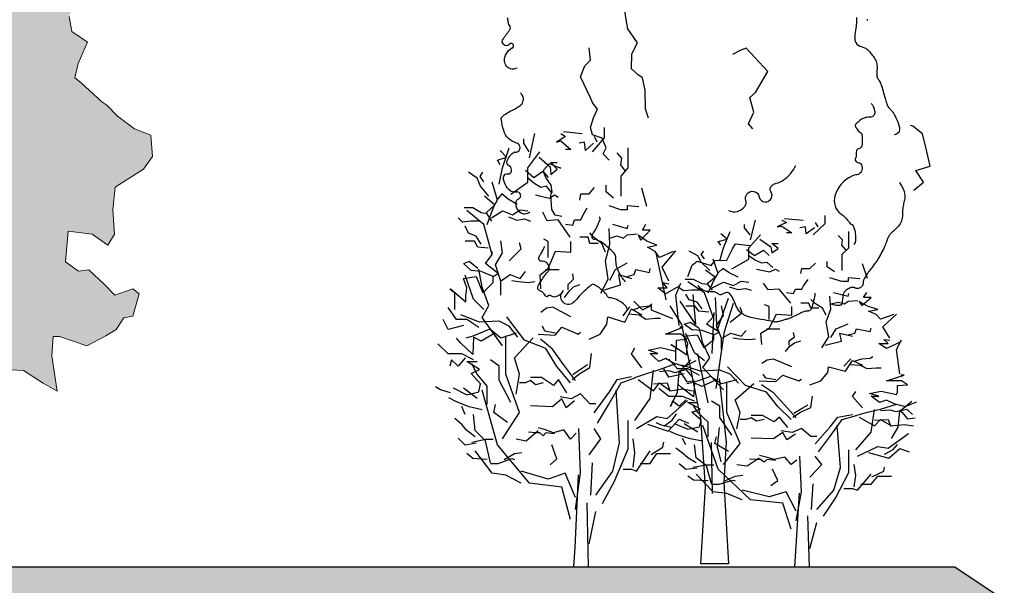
# Model space of a CAD drawing. Header units: metres. Extents: x 158819 to 159767, y 483764 to 484333.
# Tile 22 of 41: x 159236.73 to 159243.02, y 484031.92 to 484035.54. Entities that reach past the tile are written whole.
import ezdxf

# ---------------------------------------------------------------- set-up
doc = ezdxf.new("R2010")
doc.units = ezdxf.units.M
doc.layers.get('0').update_dxf_attribs({"lineweight": 25})
doc.layers.get('Defpoints').update_dxf_attribs({"lineweight": 25, "true_color": 0xff7fff})
for name, color, linetype, lineweight in [('N-WE-GR-BOOM-1e-A', 90, 'Continuous', 25), ('N-WE-GR-BOOM-1e-SD', 90, 'Continuous', 25), ('N-WE-VH-KANTVERHARDING-G', 7, 'Continuous', 25), ('X-XX-AL-M', 7, 'Continuous', 18)]:
    doc.layers.add(name, color=color, linetype=linetype, lineweight=lineweight)
doc.layers.add('N-WE-GR-BOOM-MEERSTAMMINGE BOOM-SD', color=7, linetype='Continuous', lineweight=30, true_color=0x5f7f00)
doc.layers.add('N-WE-GR-WEGEN-A', color=7, linetype='Continuous', lineweight=40, true_color=0xffd6ad, transparency=0.4)
doc.styles.add('NLCS-ISO-M100-T25', font='NLCS-ISO.ttf')
doc.dimstyles.new('NLCS-M100-T25-SCHRAP-X_L2_H1', dxfattribs={"dimscale": 0.1, "dimtxt": 2.5, "dimasz": 1.4, "dimexe": 2, "dimexo": 2, "dimgap": 0.7, "dimtad": 1, "dimzin": 0, "dimdsep": 46, "dimtxsty": 'NLCS-ISO-M100-T25', "dimblk": 'OBLIQUE', "dimcen": 0, "dimdle": 2, "dimclrd": 256, "dimclre": 256, "dimclrt": 256, "dimadec": 1, "dimazin": 0, "dimtfac": 1, "dimtofl": 0, "dimtmove": 1, "dimatfit": 0, "dimldrblk": 'OBLIQUE', "dimfxl": 2, "dimfxlon": 1, "dimtfill": 1, "dimtfillclr": 254, "dimtolj": 1, "dimtzin": 0, "dimlwd": 18, "dimlwe": 18, "dimarcsym": 0})

# ---------------------------------------------------------------- blocks, each defined once
blk = doc.blocks.new('_Oblique')
at = {"color": 0, "linetype": 'ByBlock', "lineweight": -2}
blk.add_line((-0.5, -0.5), (0.5, 0.5), dxfattribs=at)
blk = doc.blocks.new('*D149')
at = {"layer": 'Defpoints', "color": 0, "transparency": 16777216}
for p in [(159245.3247, 484037.2629), (159226.3247, 484029.9923), (159245.3247, 484029.9923)]:
    blk.add_point(p, dxfattribs=at)
at = {"layer": 'X-XX-AL-M', "linetype": 'Continuous', "lineweight": 18, "transparency": 16777216}
for p, q in [((159226.3247, 484037.0629), (159226.3247, 484037.4629)), ((159245.3247, 484037.0629), (159245.3247, 484037.4629)), ((159226.1247, 484037.2629), (159245.5247, 484037.2629))]:
    blk.add_line(p, q, dxfattribs=at)
at = {"layer": 'X-XX-AL-M', "lineweight": 18, "transparency": 16777216, "xscale": 0.14, "yscale": 0.14, "zscale": 0.14, "rotation": 180}
blk.add_blockref('_Oblique', (159226.3247, 484037.2629), dxfattribs=at)
at = {"layer": 'X-XX-AL-M', "lineweight": 18, "transparency": 16777216, "xscale": 0.14, "yscale": 0.14, "zscale": 0.14}
blk.add_blockref('_Oblique', (159245.3247, 484037.2629), dxfattribs=at)
at = {"layer": 'X-XX-AL-M', "transparency": 16777216, "insert": (159235.8247, 484037.4579), "char_height": 0.25, "attachment_point": 5, "style": 'NLCS-ISO-M100-T25', "bg_fill": 3, "box_fill_scale": 1.1, "bg_fill_color": 256, "bg_fill_true_color": 13158600, "bg_fill_transparency": 0}
blk.add_mtext('\\A1;19.00', dxfattribs=at)
blk = doc.blocks.new('*D153')
at = {"layer": 'Defpoints', "color": 0, "transparency": 16777216}
for p in [(159247.9447, 484038.2032), (159242.7047, 484032.0393), (159247.9447, 484032.0393)]:
    blk.add_point(p, dxfattribs=at)
at = {"layer": 'X-XX-AL-M', "linetype": 'Continuous', "lineweight": 18, "transparency": 16777216}
for p, q in [((159242.7047, 484038.0032), (159242.7047, 484038.4032)), ((159247.9447, 484038.0032), (159247.9447, 484038.4032)), ((159242.5047, 484038.2032), (159248.1447, 484038.2032))]:
    blk.add_line(p, q, dxfattribs=at)
at = {"layer": 'X-XX-AL-M', "lineweight": 18, "transparency": 16777216, "xscale": 0.14, "yscale": 0.14, "zscale": 0.14, "rotation": 180}
blk.add_blockref('_Oblique', (159242.7047, 484038.2032), dxfattribs=at)
at = {"layer": 'X-XX-AL-M', "lineweight": 18, "transparency": 16777216, "xscale": 0.14, "yscale": 0.14, "zscale": 0.14}
blk.add_blockref('_Oblique', (159247.9447, 484038.2032), dxfattribs=at)
at = {"layer": 'X-XX-AL-M', "transparency": 16777216, "insert": (159245.3247, 484038.3982), "char_height": 0.25, "attachment_point": 5, "style": 'NLCS-ISO-M100-T25', "bg_fill": 3, "box_fill_scale": 1.1, "bg_fill_color": 256, "bg_fill_true_color": 13158600, "bg_fill_transparency": 0}
blk.add_mtext('\\A1;var. 5.24', dxfattribs=at)
blk = doc.blocks.new('SGR-BOOM_S01_V_ZIJ-D')
at = {"layer": 'N-WE-GR-BOOM-1e-A', "transparency": 33554585}
h = blk.add_hatch(color=256, dxfattribs=at)
h.dxf.hatch_style = 1
h.set_gradient(color1=(254, 204, 102), color2=(108, 181, 90), tint=1, name='CYLINDER')
h.paths.add_polyline_path([(-1.056, 11.496), (-0.874, 11.68), (-0.792, 11.622), (-0.684, 11.475), (-0.477, 11.294), (-0.312, 11.337), (-0.253, 11.231), (-0.105, 11.091), (0.102, 11.028), (0.349, 11.012), (0.538, 10.99), (0.556, 10.931), (0.353, 10.535), (0.462, 10.124), (0.668, 10.149), (0.893, 10.004), (1.224, 9.8), (1.454, 9.761), (1.661, 9.663), (1.763, 9.457), (1.582, 9.209), (1.643, 8.962), (1.849, 8.94), (1.975, 8.676), (2.018, 8.511), (1.795, 8.362), (1.797, 8.115), (2.062, 8.035), (2.188, 7.789), (2.376, 7.896), (2.539, 8.062), (2.829, 7.858), (2.807, 7.67), (3.015, 7.489), (3.081, 7.325), (2.794, 7.134), (2.753, 7.034), (2.796, 6.845), (3.044, 6.706), (2.899, 6.434), (2.842, 6.251), (2.942, 6.187), (3.274, 5.943), (3.357, 5.902), (3.523, 5.762), (3.795, 5.599), (4.06, 5.519), (4.086, 5.248), (3.94, 5.082), (3.489, 4.855), (3.45, 4.566), (3.476, 4.254), (3.371, 4.112), (3.122, 4.252), (2.734, 4.29), (2.695, 3.901), (2.902, 3.779), (3.067, 3.798), (3.316, 3.611), (3.482, 3.471), (3.77, 3.556), (3.87, 3.492), (3.772, 3.203), (3.625, 3.184), (3.503, 3.036), (3.339, 2.952), (3.033, 2.826), (2.597, 2.946), (2.497, 2.946), (2.475, 2.698), (2.561, 2.246), (2.337, 2.35), (2.023, 2.512), (1.652, 2.527), (1.282, 2.4), (1.018, 2.357), (0.91, 2.645), (1.031, 2.934), (0.824, 3.038), (0.559, 2.995), (0.534, 3.219), (0.303, 3.447), (-0.274, 3.442), (-0.497, 3.358), (-0.618, 2.986), (-0.906, 2.86), (-1.193, 2.793), (-1.315, 2.568), (-1.354, 2.256), (-1.624, 2.154), (-1.931, 2.21), (-2.175, 1.879), (-2.504, 1.694), (-2.669, 1.816), (-3.066, 2.019), (-3.33, 1.952), (-3.536, 2.015), (-3.622, 2.427), (-3.376, 2.593), (-3.278, 2.818), (-3.279, 3.006), (-3.544, 2.981), (-3.61, 3.169), (-3.752, 3.25), (-3.981, 3.207), (-4.247, 3.328), (-4.249, 3.535), (-4.086, 3.724), (-3.988, 4.013), (-4.048, 4.195), (-4.115, 4.483), (-3.869, 4.633), (-3.682, 4.817), (-3.684, 5.046), (-3.891, 5.145), (-3.933, 5.333), (-3.958, 5.515), (-4.061, 5.826), (-3.854, 5.787), (-3.691, 5.912), (-3.798, 6.117), (-3.758, 6.3), (-3.595, 6.425), (-3.572, 6.59), (-3.657, 6.818), (-3.782, 7.024), (-3.701, 7.207), (-3.519, 7.291), (-3.497, 7.456), (-3.482, 7.827), (-3.73, 7.948), (-3.832, 8.136), (-3.485, 8.239), (-3.297, 8.281), (-3.115, 8.348), (-2.868, 8.432), (-2.745, 8.392), (-2.64, 8.575), (-2.642, 8.846), (-2.477, 8.847), (-2.336, 8.889), (-2.479, 9.053), (-2.523, 9.383), (-2.359, 9.507), (-2.179, 9.815), (-2.222, 10.085), (-1.993, 10.128), (-1.911, 10.212), (-2.036, 10.334), (-2.143, 10.475), (-1.955, 10.582), (-1.626, 10.644), (-1.402, 10.628), (-1.197, 10.753), (-1.239, 10.876), (-1.405, 10.975), (-1.177, 11.165), (-1.036, 11.266)])
at = {"lineweight": 0, "flags": 128}
blk.add_lwpolyline([(2.753, 7.034), (2.796, 6.845), (3.044, 6.706), (2.899, 6.434), (2.842, 6.251), (2.942, 6.187), (3.274, 5.943), (3.357, 5.902), (3.523, 5.762), (3.795, 5.599), (4.06, 5.519), (4.086, 5.248), (3.94, 5.082), (3.489, 4.855), (3.45, 4.566), (3.476, 4.254), (3.371, 4.112), (3.122, 4.252), (2.734, 4.29), (2.695, 3.901), (2.902, 3.779), (3.067, 3.798), (3.316, 3.611), (3.482, 3.471), (3.77, 3.556), (3.87, 3.492), (3.772, 3.203), (3.625, 3.184), (3.503, 3.036), (3.339, 2.952), (3.033, 2.826), (2.597, 2.946), (2.497, 2.946), (2.475, 2.698), (2.561, 2.246), (2.337, 2.35), (2.023, 2.512), (1.652, 2.527)], dxfattribs=at)
blk = doc.blocks.new('SGR-HEESTER_S01_F_ZIJ-D')
blk.add_line((0, 0), (0.225, 0))
at = {"flags": 128}
for points in [[(-0.197, 5.542), (-0.128, 5.5), (-0.267, 5.431), (-0.197, 5.445), (-0.045, 5.335), (-0.128, 5.335)], [(-0.157, 5.564), (0.128, 5.538)], [(0.283, 5.306), (0.464, 5.486), (0.464, 5.616)], [(-0.681, 5.307), (-0.764, 5.418), (-0.764, 5.473)], [(-0.674, 5.228), (-0.596, 5.538)], [(0.3, 5.418), (0.176, 5.321), (0.162, 5.431), (0.079, 5.418)], [(0.355, 5.431), (0.314, 5.5)], [(-1.123, 5.141), (-1.165, 5.197), (-1.027, 5.238), (-1.123, 5.321)], [(-1.139, 4.892), (-1.087, 5.099), (-0.984, 5.357)], [(-0.958, 4.763), (-0.7, 4.918), (-0.7, 5.099), (-0.519, 5.306)], [(0.784, 5.059), (0.715, 5.141), (0.728, 5.224), (0.659, 5.293)], [(0.722, 4.737), (0.722, 4.996), (0.826, 5.099), (0.826, 5.357)], [(-0.529, 5.238), (-0.363, 5.114), (-0.349, 5.017), (-0.253, 5.086), (-0.349, 5.169), (-0.253, 5.169)], [(-1.294, 4.737), (-1.424, 4.866), (-1.475, 4.97), (-1.605, 5.047)], [(-1.372, 4.921), (-1.427, 4.99), (-1.386, 5.045)], [(-0.736, 5.072), (-0.612, 4.976), (-0.474, 5.059), (-0.391, 4.976)], [(-1.32, 4.376), (-1.217, 4.608), (-1.165, 4.686), (-1.243, 4.918)], [(-0.336, 4.782), (-0.419, 4.865), (-0.501, 4.851), (-0.612, 4.907), (-0.709, 4.976)], [(0.093, 4.686), (0.107, 4.769), (0.231, 4.769), (0.314, 4.851)], [(0.604, 4.713), (0.493, 4.796), (0.493, 4.879)], [(1.11, 4.608), (1.033, 4.841)], [(-1.359, 4.744), (-1.204, 4.627), (-1.333, 4.524), (-1.256, 4.421)], [(-0.861, 4.631), (-0.999, 4.7), (-1.096, 4.769), (-1.165, 4.7)], [(-0.584, 4.755), (-0.377, 4.713), (-0.294, 4.755), (-0.239, 4.727)], [(-1.32, 4.511), (-1.411, 4.524), (-1.54, 4.589), (-1.669, 4.589)], [(-1.243, 3.988), (-1.32, 4.221), (-1.372, 4.376), (-1.63, 4.556)], [(-1.256, 4.46), (-1.087, 4.55), (-0.932, 4.498), (-0.816, 4.563), (-0.7, 4.55)], [(-0.059, 4.216), (-0.239, 4.437), (-0.405, 4.424), (-0.474, 4.534)], [(-0.128, 4.382), (-0.018, 4.368), (0.01, 4.437), (0.107, 4.437), (0.134, 4.493), (0.203, 4.589)], [(0.991, 4.603), (0.811, 4.617), (0.811, 4.562), (0.715, 4.562), (0.535, 4.617)], [(-1.437, 4.421), (-1.566, 4.421), (-1.695, 4.408), (-1.76, 4.46)], [(-0.997, 4.473), (-0.868, 4.434), (-0.751, 4.447), (-0.661, 4.421)], [(-1.411, 4.124), (-1.488, 4.227), (-1.605, 4.266), (-1.656, 4.356)], [(0.411, 3.499), (0.521, 3.678), (0.48, 3.913), (0.549, 4.12), (0.535, 4.327)], [(0.59, 4.382), (0.811, 4.327), (0.825, 4.368)], [(1.511, 4.033), (1.304, 3.956), (1.24, 4.033), (1.123, 4.085), (1.265, 4.111), (1.11, 4.163), (0.981, 4.24), (1.02, 4.175), (1.162, 4.305), (1.046, 4.305), (1.097, 4.382)], [(-1.307, 4.072), (-1.462, 4.085), (-1.514, 4.163), (-1.656, 4.163)], [(-1.113, 3.472), (-1.113, 3.652), (-1.191, 3.859), (-1.087, 4.014), (-1.113, 4.169)], [(-0.501, 3.554), (-0.515, 3.733), (-0.391, 3.816), (-0.28, 4.037), (-0.045, 4.023), (-0.045, 4.161)], [(-0.391, 3.954), (-0.391, 4.161), (-0.46, 4.189)], [(0.369, 4.134), (0.245, 4.134), (0.217, 4.216), (0.093, 4.216)], [(0.48, 4.023), (0.424, 4.134), (0.3, 4.216), (0.245, 4.272)], [(0.549, 4.203), (0.659, 4.23), (0.756, 4.203), (0.811, 4.244), (0.963, 4.258)], [(-1.876, 3.555), (-1.643, 3.388), (-1.643, 3.465), (-1.63, 3.568), (-1.682, 3.685), (-1.488, 3.71), (-1.385, 3.504), (-1.23, 3.633), (-1.23, 3.71), (-1.152, 3.749), (-1.346, 3.878), (-1.243, 3.995), (-1.243, 4.033)], [(-0.984, 3.911), (-0.803, 4.066), (-0.829, 4.143)], [(1.446, 3.652), (1.343, 3.833), (1.55, 4.04)], [(-1.462, 3.814), (-1.592, 3.904), (-1.669, 3.878)], [(-1.23, 3.71), (-1.411, 3.775), (-1.566, 3.788), (-1.682, 3.878)], [(-1.087, 2.826), (-1.398, 3.187), (-1.294, 3.342), (-1.398, 3.575), (-1.449, 3.807)], [(-0.432, 3.802), (-0.322, 3.802), (-0.225, 3.802)], [(0.549, 3.664), (0.632, 3.802), (0.811, 3.885)], [(0.813, 3.71), (0.916, 3.736), (0.942, 3.801), (1.149, 3.762), (1.162, 3.814)], [(-1.372, 3.291), (-1.527, 3.42), (-1.656, 3.73)], [(-1.1, 3.659), (-0.971, 3.736), (-0.816, 3.685), (-0.738, 3.775)], [(-0.945, 3.659), (-0.842, 3.646), (-0.7, 3.633), (-0.596, 3.646)], [(-0.087, 3.54), (-0.087, 3.609), (-0.004, 3.678), (-0.018, 3.747)], [(0.464, 3.543), (0.71, 3.607), (0.684, 3.736), (0.878, 3.685)], [(-1.811, 3.291), (-1.811, 3.497), (-1.889, 3.549)], [(-0.142, 3.443), (-0.073, 3.526), (-0.004, 3.581), (0.093, 3.609)], [(1.614, 3.594), (1.395, 3.491), (1.278, 3.568), (1.421, 3.568), (1.356, 3.633), (1.446, 3.62)], [(1.602, 3.084), (1.55, 3.472), (1.627, 3.627)], [(-1.449, 3.058), (-1.63, 3.162), (-1.786, 3.162), (-1.915, 3.317)], [(-0.045, 3.195), (-0.322, 3.319), (-0.419, 3.305), (-0.501, 3.25)], [(0.231, 2.91), (0.399, 2.974), (0.503, 3.103), (0.516, 3.194), (0.774, 3.129), (0.878, 3.297), (1.033, 3.22)], [(0.748, 3.207), (0.852, 3.323)], [(0.903, 3.284), (1.02, 3.323), (1.149, 3.336), (1.188, 3.362)], [(-1.682, 3.084), (-1.915, 3.032), (-1.992, 3.162)], [(-0.855, 2.936), (-0.984, 3.078), (-1.139, 3.142), (-1.437, 3.129), (-1.721, 3.22)], [(-0.053, 2.354), (-0.26, 2.561), (-0.428, 2.793), (-0.751, 2.897), (-1.023, 3.194)], [(0.839, 3.233), (0.994, 3.22), (1.097, 3.168), (1.24, 3.181), (1.317, 3.181)], [(-0.881, 2.987), (-1.113, 2.923), (-1.281, 3.039), (-1.54, 2.948), (-1.643, 2.923)], [(-0.544, 2.974), (-0.286, 2.961), (-0.183, 3.065), (0.063, 2.974), (0.102, 3)], [(-0.286, 2.987), (-0.441, 3.013), (-0.48, 3.078)], [(1.55, 2.587), (1.395, 2.664), (1.291, 2.626), (1.162, 2.729), (1.278, 2.729), (1.136, 2.768), (1.317, 2.806), (1.55, 2.755), (1.563, 2.793), (1.563, 2.897), (1.718, 2.91), (1.627, 2.974), (1.395, 2.974), (1.666, 3.065), (1.614, 3.065)], [(-1.23, 2.974), (-1.411, 2.884), (-1.527, 2.936), (-1.54, 2.716), (-1.721, 2.858), (-1.786, 2.923)], [(-1.087, 1.637), (-0.829, 1.973), (-1.036, 2.464), (-1.036, 2.955)], [(-0.881, 2.206), (-0.829, 2.464), (-0.906, 2.671), (-0.622, 2.929)], [(0.024, 2.38), (-0.157, 2.587), (-0.325, 2.781), (-0.506, 2.91)], [(-1.527, 2.645), (-1.708, 2.722), (-1.915, 2.722), (-2.07, 2.852)], [(1.033, 2.542), (0.878, 2.722), (0.929, 2.8)], [(-1.656, 2.671), (-1.76, 2.567), (-1.863, 2.645), (-1.889, 2.567)], [(-0.958, 2.102), (-1.139, 2.387), (-1.139, 2.567), (-1.268, 2.645)], [(-0.027, 2.393), (0.089, 2.471), (0.244, 2.548), (0.27, 2.729)], [(1.472, 2.051), (1.576, 2.232), (1.602, 2.49), (1.783, 2.645)], [(-1.837, 2.29), (-1.63, 2.199), (-1.449, 2.238), (-1.424, 2.341), (-1.566, 2.471), (-1.437, 2.522), (-1.63, 2.626), (-1.475, 2.626)], [(-1.32, 2.077), (-1.32, 2.309), (-1.475, 2.464), (-1.553, 2.593)], [(-0.014, 2.458), (0.115, 2.535), (0.205, 2.587)], [(0.929, 2.419), (1.11, 2.471), (1.304, 2.522), (1.55, 2.6), (1.679, 2.561), (1.86, 2.638)], [(1.304, 2.496), (1.446, 2.509), (1.537, 2.483), (1.705, 2.522), (1.795, 2.432)], [(-0.105, 2.225), (-0.234, 2.393), (-0.312, 2.316), (-0.493, 2.419), (-0.661, 2.419)], [(0.309, 1.967), (0.541, 2.238), (0.658, 2.393), (0.878, 2.432)], [(0.36, 1.838), (0.529, 2.07), (0.722, 2.354), (0.942, 2.419)], [(0.929, 1.87), (1.162, 2.154), (1.214, 2.516)], [(0.981, 2.393), (1.214, 2.251), (1.304, 2.354), (1.472, 2.251)], [(1.602, 2.509), (1.718, 2.367), (1.834, 2.38)], [(-1.876, 2.225), (-2.031, 2.264), (-2.109, 2.303)], [(-1.475, 2.154), (-1.682, 2.283)], [(-0.467, 2.354), (-0.583, 2.328), (-0.661, 2.38), (-0.738, 2.354), (-0.829, 2.354)], [(1.214, 2.341), (1.421, 2.354), (1.459, 2.251), (1.666, 2.277), (1.808, 2.251)], [(-1.398, 2.006), (-1.592, 2.044), (-1.786, 2.109), (-1.902, 2.161)], [(-0.053, 0.604), (-0.183, 1.018), (-0.674, 1.069), (-1.165, 1.56), (-1.398, 2.257)], [(0.011, 2.122), (-0.118, 2.031), (-0.183, 2.148), (-0.325, 2.044), (-0.661, 2.057)], [(0.335, 2.083), (0.244, 2.083), (0.102, 2.212), (-0.04, 2.148), (-0.208, 2.174)], [(0.335, 0.914), (0.593, 1.224), (0.697, 1.586), (0.645, 2.257)], [(-1.656, 1.947), (-1.708, 2.051)], [(-1.01, 1.844), (-1.217, 1.973), (-1.191, 2.077)], [(0.955, 1.767), (1.265, 1.922), (1.421, 1.896), (1.731, 2.128)], [(-1.501, 1.663), (-1.63, 1.741), (-1.708, 1.818), (-1.811, 1.896)], [(-1.268, 1.328), (-1.346, 1.612), (-1.501, 1.741), (-1.527, 1.947)], [(1.123, 1.825), (1.433, 1.734), (1.602, 1.889), (1.744, 1.838)], [(1.369, 1.799), (1.498, 1.876), (1.563, 1.954)], [(0.034, 1.707), (-0.052, 1.634), (-0.151, 1.753), (-0.309, 1.713), (-0.434, 1.753), (-0.539, 1.779)], [(0.024, 0.733), (0.102, 1.198), (0.076, 1.767)], [(0.231, 1.431), (0.412, 1.637), (0.309, 1.767)], [(0.438, 0.811), (0.619, 1.095), (0.826, 1.508), (0.826, 1.87)], [(-1.488, 1.579), (-1.656, 1.554), (-1.76, 1.644)], [(-0.881, 1.637), (-0.725, 1.612), (-0.544, 1.741)], [(-0.295, 1.7), (-0.427, 1.713), (-0.467, 1.674), (-0.519, 1.713), (-0.585, 1.713), (-0.69, 1.72)], [(0.903, 1.276), (0.929, 1.457), (0.903, 1.637)], [(-1.553, 1.592), (-1.346, 1.631), (-1.23, 1.631)], [(-0.363, 1.302), (-0.26, 1.379), (-0.338, 1.56)], [(1.175, 1.437), (1.356, 1.528), (1.369, 1.592)], [(-1.32, 1.373), (-1.54, 1.386), (-1.63, 1.45)], [(-0.803, 1.069), (-1.036, 1.173), (-1.243, 1.198), (-1.501, 1.483)], [(-1.268, 1.321), (-1.152, 1.321), (-0.945, 1.386), (-0.906, 1.373)], [(-1.062, 1.373), (-0.906, 1.45), (-0.79, 1.463)], [(0.748, 1.25), (0.878, 1.25), (0.955, 1.224), (1.162, 1.483)], [(1.007, 1.321), (1.162, 1.321), (1.265, 1.45), (1.472, 1.45)], [(0.257, 0.914), (0.283, 1.328)], [(0.024, 0.888), (-0.131, 1.198), (-0.389, 1.121), (-0.803, 1.224)], [(0, 0), (0.019, 0.248), (0.071, 1.178)], [(0.225, 0), (0.2, 0.817)], [(0.231, 0.294), (0.335, 0.708)]]:
    blk.add_lwpolyline(points, dxfattribs=at)
blk = doc.blocks.new('SGR-BOOM_S01_I_ZIJ-D')
for p, q in [((-0.078, 3.821), (-0.118, 4.301)), ((0.263, 3.725), (0.24, 4.255)), ((-0.078, 3.821), (-0.325, 4.198)), ((0.263, 3.725), (0.447, 4.244)), ((0.381, 3.711), (0.528, 4.163)), ((-0.048, 3.356), (0.113, 2.572)), ((0.297, 2.179), (0.263, 1.868)), ((0.171, 1.937), (0.182, 1.119)), ((0.263, 1.868), (0.321, 1.626)), ((0.445, 0), (0, 0))]:
    blk.add_line(p, q)
for points in [[(2.661, 8.701), (2.661, 8.683)], [(2.491, 8.731), (2.493, 8.66), (2.487, 8.589), (2.477, 8.521), (2.468, 8.459), (2.463, 8.405), (2.467, 8.363), (2.479, 8.33), (2.496, 8.305), (2.518, 8.286), (2.543, 8.273), (2.569, 8.263), (2.595, 8.254), (2.618, 8.246), (2.639, 8.236), (2.657, 8.225), (2.672, 8.213), (2.686, 8.2), (2.698, 8.186), (2.71, 8.171), (2.721, 8.156), (2.732, 8.141), (2.744, 8.126), (2.756, 8.111), (2.769, 8.095), (2.781, 8.078), (2.792, 8.06), (2.801, 8.041), (2.809, 8.02), (2.815, 7.997), (2.818, 7.972), (2.82, 7.945), (2.82, 7.918), (2.819, 7.89), (2.817, 7.864), (2.816, 7.838), (2.816, 7.815), (2.817, 7.795), (2.82, 7.779), (2.825, 7.765), (2.831, 7.753), (2.838, 7.741), (2.847, 7.73), (2.855, 7.717), (2.865, 7.703), (2.874, 7.685), (2.883, 7.664), (2.892, 7.639), (2.901, 7.611), (2.909, 7.582), (2.917, 7.552), (2.925, 7.522), (2.933, 7.492), (2.941, 7.464), (2.948, 7.437), (2.955, 7.412), (2.962, 7.39), (2.969, 7.369), (2.976, 7.35), (2.983, 7.333), (2.99, 7.318), (2.997, 7.305), (3.005, 7.293), (3.012, 7.283), (3.021, 7.273), (3.029, 7.265), (3.037, 7.256), (3.046, 7.247), (3.055, 7.238), (3.064, 7.227), (3.073, 7.216), (3.082, 7.202), (3.091, 7.187), (3.101, 7.17), (3.111, 7.15), (3.122, 7.127), (3.133, 7.102), (3.146, 7.073), (3.158, 7.041), (3.169, 7.007), (3.177, 6.972), (3.18, 6.939), (3.175, 6.909), (3.16, 6.883), (3.134, 6.863), (3.094, 6.851)], [(3.18, 6.092), (3.213, 6.037), (3.236, 5.99), (3.252, 5.95), (3.261, 5.916), (3.265, 5.886), (3.265, 5.861), (3.262, 5.838), (3.258, 5.817), (3.254, 5.796), (3.25, 5.776), (3.245, 5.756), (3.241, 5.736), (3.238, 5.715), (3.235, 5.694), (3.232, 5.673), (3.23, 5.65), (3.229, 5.627), (3.228, 5.603), (3.227, 5.578), (3.225, 5.552), (3.222, 5.527), (3.217, 5.502), (3.21, 5.477), (3.2, 5.453), (3.188, 5.43), (3.173, 5.408), (3.156, 5.387), (3.138, 5.367), (3.119, 5.349), (3.101, 5.332), (3.084, 5.316), (3.068, 5.301), (3.054, 5.288), (3.042, 5.276), (3.032, 5.265), (3.023, 5.254), (3.015, 5.243), (3.008, 5.232), (3.002, 5.22), (2.995, 5.208), (2.989, 5.194), (2.983, 5.178), (2.977, 5.162), (2.97, 5.144), (2.963, 5.124), (2.954, 5.103), (2.945, 5.08), (2.934, 5.055), (2.922, 5.029), (2.908, 5.001), (2.894, 4.973), (2.879, 4.945), (2.864, 4.918), (2.849, 4.891), (2.834, 4.866), (2.82, 4.844), (2.807, 4.823), (2.795, 4.806), (2.782, 4.79), (2.771, 4.775), (2.759, 4.76), (2.747, 4.746), (2.735, 4.73), (2.722, 4.714), (2.708, 4.696), (2.694, 4.677), (2.68, 4.657), (2.666, 4.637), (2.653, 4.617), (2.641, 4.598), (2.63, 4.581), (2.621, 4.565), (2.614, 4.551), (2.608, 4.54), (2.605, 4.53), (2.602, 4.521), (2.6, 4.513), (2.599, 4.506), (2.599, 4.499), (2.599, 4.492), (2.598, 4.484), (2.598, 4.476), (2.596, 4.468), (2.595, 4.46), (2.592, 4.452), (2.588, 4.444), (2.583, 4.436), (2.576, 4.428), (2.568, 4.421), (2.558, 4.414), (2.548, 4.409), (2.537, 4.404), (2.525, 4.4), (2.514, 4.397), (2.503, 4.396), (2.493, 4.396), (2.484, 4.399), (2.476, 4.402), (2.469, 4.406), (2.461, 4.41), (2.453, 4.414), (2.444, 4.416), (2.433, 4.417), (2.421, 4.416), (2.408, 4.413), (2.392, 4.407), (2.376, 4.399), (2.36, 4.39), (2.343, 4.38), (2.328, 4.37), (2.315, 4.359), (2.303, 4.348), (2.294, 4.337), (2.288, 4.327), (2.283, 4.318), (2.28, 4.308), (2.278, 4.299), (2.277, 4.29), (2.276, 4.28), (2.275, 4.27), (2.274, 4.26), (2.272, 4.25), (2.27, 4.239), (2.268, 4.228), (2.266, 4.217), (2.264, 4.207), (2.263, 4.196), (2.262, 4.186), (2.262, 4.176), (2.263, 4.167), (2.262, 4.158), (2.261, 4.151), (2.258, 4.144), (2.253, 4.138), (2.245, 4.133), (2.233, 4.129), (2.218, 4.127), (2.199, 4.127), (2.179, 4.127), (2.158, 4.129), (2.138, 4.132), (2.12, 4.137), (2.105, 4.142), (2.094, 4.149)], [(1.828, 4.321), (1.827, 4.311), (1.824, 4.291), (1.819, 4.265), (1.813, 4.234), (1.806, 4.201), (1.799, 4.167), (1.79, 4.135), (1.782, 4.108), (1.773, 4.085), (1.764, 4.068), (1.755, 4.056), (1.745, 4.048), (1.736, 4.042), (1.727, 4.039), (1.718, 4.038), (1.709, 4.037), (1.7, 4.037), (1.691, 4.036), (1.681, 4.035), (1.671, 4.033), (1.659, 4.03), (1.647, 4.027), (1.632, 4.021), (1.615, 4.014), (1.596, 4.006), (1.576, 3.995), (1.554, 3.984), (1.531, 3.973), (1.509, 3.961), (1.487, 3.95), (1.466, 3.94), (1.448, 3.931), (1.431, 3.924), (1.416, 3.918), (1.403, 3.913), (1.391, 3.91), (1.379, 3.907), (1.366, 3.904), (1.354, 3.901), (1.34, 3.897), (1.325, 3.893), (1.308, 3.888), (1.291, 3.883), (1.274, 3.878), (1.258, 3.873), (1.243, 3.869), (1.229, 3.865), (1.217, 3.863), (1.208, 3.861), (1.2, 3.861), (1.192, 3.862), (1.182, 3.864), (1.17, 3.867), (1.152, 3.871), (1.129, 3.876), (1.098, 3.882), (1.059, 3.888), (1.014, 3.895), (0.963, 3.904), (0.91, 3.913), (0.857, 3.925), (0.805, 3.937), (0.756, 3.951), (0.713, 3.968), (0.677, 3.986), (0.648, 4.006), (0.625, 4.027), (0.606, 4.051), (0.59, 4.075), (0.577, 4.101), (0.565, 4.128), (0.554, 4.156), (0.542, 4.184), (0.53, 4.213), (0.517, 4.24), (0.503, 4.265), (0.489, 4.288), (0.475, 4.307), (0.46, 4.322), (0.444, 4.331), (0.428, 4.335), (0.413, 4.334), (0.397, 4.329), (0.381, 4.322), (0.365, 4.314), (0.35, 4.306), (0.336, 4.3), (0.322, 4.297), (0.309, 4.298), (0.297, 4.303), (0.285, 4.31), (0.272, 4.318), (0.258, 4.327), (0.242, 4.335), (0.224, 4.342), (0.204, 4.346), (0.18, 4.347), (0.154, 4.347), (0.126, 4.348), (0.095, 4.352), (0.063, 4.362), (0.029, 4.378), (-0.005, 4.405), (-0.04, 4.444)]]:
    blk.add_lwpolyline(points)
for points in [[(-2.932, 7.92, -0.061597), (-2.973, 7.907, -0.068549), (-3.012, 7.905, -0.377768), (-3.134, 8.036, -0.275847), (-3.022, 8.237, -0.028717), (-3.01, 8.242, 0.055672), (-3.004, 8.246, 1.128102), (-3.055, 8.3, -0.467669), (-3.15, 8.3, -0.043926), (-3.173, 8.333, -0.178724), (-3.174, 8.342, -0.071298), (-3.165, 8.369, -0.036842), (-3.137, 8.415, -0.009471), (-3.106, 8.456, 0.010169), (-3.078, 8.494, 0.016396), (-3.049, 8.538, 0.058895), (-3.043, 8.551, 0.22909), (-3.047, 8.585, -0.102618), (-3.074, 8.654, -0.001984), (-3.081, 8.694, -0.00284), (-3.086, 8.722, -0.015692)], [(-2.73, 5.619, -0.13726), (-2.808, 5.588, -0.181103), (-2.871, 5.604, -0.101937), (-2.929, 5.665, -0.1217), (-2.95, 5.732, -0.031179), (-2.95, 5.764, -0.041415), (-2.947, 5.788, -0.247446), (-2.917, 5.824, 0.211909), (-2.88, 5.862, 0.57629), (-2.944, 5.94, -0.298213), (-3.091, 6.005, -0.072479), (-3.146, 6.125, -0.144881), (-3.146, 6.191, -0.371124), (-3.083, 6.232, 0.387334), (-3.023, 6.273, 0.34255), (-3.06, 6.356, -0.37139), (-3.092, 6.436, -0.006859), (-3.083, 6.46, -0.038546), (-3.081, 6.464, -0.020688), (-3.072, 6.479, -0.008761), (-3.05, 6.511, -0.042179), (-3.011, 6.554, -0.0657), (-2.981, 6.577, -0.183427), (-2.967, 6.579, 0.107566), (-2.944, 6.579, 0.792646), (-2.941, 6.723, -0.263682), (-3.147, 6.923, -0.032113), (-3.187, 7.102, -0.209176), (-3.18, 7.131, -0.06387), (-3.138, 7.172, -0.039172), (-3.057, 7.224, -0.009014), (-3.007, 7.25, 0.010983), (-2.966, 7.271, 0.028574), (-2.885, 7.322, 0.061489), (-2.852, 7.352, 0.098913), (-2.846, 7.362, 0.028984), (-2.836, 7.4, 0.13267), (-2.84, 7.464, 0.117747), (-2.878, 7.525)], [(2.727, 7.359, -0.041311), (2.751, 7.323, -0.042244), (2.768, 7.283, -0.038238), (2.781, 7.235, -0.058405), (2.783, 7.203, -0.414693), (2.707, 7.135, 0.202416), (2.534, 7.073, 0.021897), (2.473, 7.012, 0.213758), (2.47, 7.003, 0.105271), (2.475, 6.985, 0.031738), (2.51, 6.933, 0.080024), (2.56, 6.886, -0.184988), (2.577, 6.86, -0.029477), (2.579, 6.85, -0.009899), (2.582, 6.82, -0.022999), (2.585, 6.737, -0.042094), (2.58, 6.691, -0.067896), (2.575, 6.674, -0.039856), (2.559, 6.648, -0.245698), (2.526, 6.631, 0.290975), (2.498, 6.613, 0.072692), (2.487, 6.578, 0.050351), (2.485, 6.526, 0.014603), (2.486, 6.514, -0.02061), (2.486, 6.506, -0.157327), (2.482, 6.493, 0.089134), (2.472, 6.47, 0.467738), (2.515, 6.412, -0.358322), (2.578, 6.352, -0.038489), (2.581, 6.305, -0.085044), (2.577, 6.284, -0.064554), (2.566, 6.264, -0.037905), (2.541, 6.234, -0.17292), (2.505, 6.216, 0.077348), (2.42, 6.193, 0.21853), (2.147, 5.88, 0.311295), (2.241, 5.59, 0.013408), (2.271, 5.568, -0.0379), (2.282, 5.56, -0.010602), (2.339, 5.504, -0.026927), (2.36, 5.48, -0.023313), (2.369, 5.467, 0.018302), (2.381, 5.452, 0.109191), (2.408, 5.428, -0.114091), (2.435, 5.405, -0.07496), (2.444, 5.388, -0.022301), (2.463, 5.324, -0.043297), (2.477, 5.23, -0.053082), (2.475, 5.152, -0.073734), (2.469, 5.134, -0.032843), (2.449, 5.096)], [(0.446, 5.644, 0.171526), (0.588, 5.631, 0.171526), (0.707, 5.709, 0.239798), (0.724, 5.804, -0.227236), (0.739, 5.905, -0.666529), (0.937, 5.864, 0.726468), (1.131, 5.84, 0.263269), (1.123, 5.95, -0.359589), (1.131, 6.035, -0.135967), (1.21, 6.08, 0.095213), (1.327, 6.133, 0.060587), (1.436, 6.233, 0.057857), (1.522, 6.362)], [(-1.203, 4.507, -0.072887), (-1.303, 4.649, -0.080286), (-1.35, 4.8, -0.058621), (-1.353, 4.881, 0.116876), (-1.359, 4.922, 0.104083), (-1.391, 4.971, 0.026813), (-1.558, 5.119, 0.129639), (-1.703, 5.182, -0.416389), (-1.736, 5.228, -0.105912), (-1.712, 5.289, 0.043591), (-1.638, 5.426, 0.004224), (-1.607, 5.497, 0.029199), (-1.604, 5.508, 0.213879), (-1.605, 5.518, 0.069343), (-1.624, 5.541)], [(-1.166, 4.055, 0.036784), (-1.192, 4.108, 0.072313), (-1.21, 4.132, 0.068127), (-1.316, 4.208, 0.075473), (-1.426, 4.246, 0.033705), (-1.447, 4.249, -0.057462), (-1.46, 4.251, -0.197945), (-1.493, 4.278, 0.082036), (-1.555, 4.356, 0.052126), (-1.697, 4.459, 0.251473), (-1.736, 4.461, 0.059835), (-1.756, 4.447, 0.010142), (-1.863, 4.354, 0.038399), (-1.963, 4.248, -0.049754), (-2.042, 4.168, -0.415767), (-2.203, 4.183, -0.365967), (-2.201, 4.362, -0.002133), (-2.196, 4.368, -0.07961), (-2.195, 4.368, -0.7436), (-2.195, 4.367, -0.008654), (-2.208, 4.342, -0.121887), (-2.25, 4.296, -0.089292), (-2.327, 4.262, -0.250646), (-2.385, 4.277, 0.317592), (-2.434, 4.284, 0.160208), (-2.446, 4.271, -0.29699), (-2.455, 4.266, -0.277841), (-2.48, 4.283, 0.117864), (-2.523, 4.335, 0.060549), (-2.569, 4.361, -0.10853), (-2.593, 4.379, -0.137156), (-2.604, 4.401, -0.124668), (-2.602, 4.428, -0.068553), (-2.58, 4.473, -0.015893), (-2.457, 4.647, -0.012888), (-2.43, 4.68, 0.027707), (-2.418, 4.696, 0.193486), (-2.416, 4.708, 0.035542), (-2.431, 4.769, 0.359392), (-2.532, 4.832, -0.590523), (-2.583, 4.902, -0.035503), (-2.554, 4.953, 0.029287), (-2.519, 5.015, 0.006452), (-2.506, 5.042, 0.006358), (-2.493, 5.071)]]:
    blk.add_lwpolyline(points, format="xyb")
at = {"flags": 128}
for points in [[(-0.835, 7.119), (-0.882, 7.265), (-0.886, 7.568), (-0.928, 7.764), (-0.997, 7.815), (-1.103, 7.909), (-1.102, 8.15), (-1.009, 8.323), (-1.166, 8.548), (-1.194, 8.729), (-1.223, 8.92), (-1.094, 9.095), (-1.213, 9.313), (-1.289, 9.573)], [(-1.461, 6.451), (-1.557, 6.549), (-1.509, 6.648), (-1.573, 6.798), (-1.726, 6.854), (-1.76, 6.973), (-1.715, 7.123), (-1.647, 7.265), (-1.723, 7.362), (-1.766, 7.453), (-1.922, 7.781), (-1.85, 7.955), (-1.76, 8.048), (-1.779, 8.243)], [(0.835, 6.952), (0.766, 7.032), (0.853, 7.215), (0.789, 7.451), (0.876, 7.531), (1.075, 7.865), (0.73, 8.238), (0.643, 8.206), (0.509, 8.135)], [(3.411, 5.971), (3.562, 6.095), (3.443, 6.285), (3.669, 6.353), (3.616, 6.585), (3.546, 6.869), (3.393, 6.992), (3.356, 7.002)], [(-2.221, 5.549), (-2.326, 5.57), (-2.376, 5.66), (-2.396, 5.894), (-2.374, 5.937), (-2.391, 6.047), (-2.473, 6.17), (-2.511, 6.262), (-2.509, 6.292), (-2.417, 6.396), (-2.265, 6.334), (-2.249, 6.332), (-2.235, 6.319)], [(-0.203, 4.589), (-0.136, 4.773), (-0.057, 4.835), (0.169, 4.763), (0.233, 4.843), (0.417, 4.85), (0.509, 5.032), (0.556, 5.111), (0.793, 5.087)], [(-0.549, 4.218), (-0.712, 4.969)], [(-1.067, 4.195), (-0.93, 4.058), (-0.793, 4.127), (-0.793, 4.058), (-0.449, 3.92)], [(-0.491, 4.121), (-0.303, 3.821), (-0.003, 2.319), (0.072, 1.229), (0, 0)], [(0.185, 3.361), (0.218, 4.013)], [(0.25, 2.798), (0.381, 3.711)], [(0.298, 2.957), (0.411, 1.943), (0.373, 1.304), (0.445, 0)]]:
    blk.add_lwpolyline(points, dxfattribs=at)
blk = doc.blocks.new('*D288')
at = {"layer": 'Defpoints', "color": 0, "transparency": 16777216}
for p in [(159234.4847, 484038.2032), (159234.4847, 484036.5593), (159242.7047, 484032.0393)]:
    blk.add_point(p, dxfattribs=at)
at = {"layer": 'X-XX-AL-M', "linetype": 'Continuous', "lineweight": 18, "transparency": 16777216}
for p, q in [((159234.4847, 484038.0032), (159234.4847, 484038.4032)), ((159242.7047, 484038.0032), (159242.7047, 484038.4032)), ((159242.9047, 484038.2032), (159234.2847, 484038.2032))]:
    blk.add_line(p, q, dxfattribs=at)
at = {"layer": 'X-XX-AL-M', "lineweight": 18, "transparency": 16777216, "xscale": 0.14, "yscale": 0.14, "zscale": 0.14, "rotation": 180}
blk.add_blockref('_Oblique', (159234.4847, 484038.2032), dxfattribs=at)
at = {"layer": 'X-XX-AL-M', "lineweight": 18, "transparency": 16777216, "xscale": 0.14, "yscale": 0.14, "zscale": 0.14}
blk.add_blockref('_Oblique', (159242.7047, 484038.2032), dxfattribs=at)
at = {"layer": 'X-XX-AL-M', "transparency": 16777216, "insert": (159238.5947, 484038.3982), "char_height": 0.25, "attachment_point": 5, "style": 'NLCS-ISO-M100-T25', "bg_fill": 3, "box_fill_scale": 1.1, "bg_fill_color": 256, "bg_fill_true_color": 13158600, "bg_fill_transparency": 0}
blk.add_mtext('\\A1;8.22', dxfattribs=at)

msp = doc.modelspace()

# ---------------------------------------------------------------- hatches: boundary and pattern name
at = {"layer": 'N-WE-GR-WEGEN-A', "true_color": 0xf8991e, "transparency": 33554534}
h = msp.add_hatch(color=30, dxfattribs=at)
h.dxf.hatch_style = 1
h.set_gradient(color1=(248, 153, 30), color2=(241, 235, 31), name='INVCURVED')
h.paths.add_polyline_path([(159229.7747, 484031.9453), (159229.9747, 484031.9453), (159229.9747, 484030.9453), (159222.5747, 484030.9453), (159222.5747, 484031.9453), (159222.8747, 484031.9453), (159222.8747, 484032.2453), (159223.0747, 484032.2453), (159223.0747, 484032.3774), (159222.0747, 484032.347), (159220.2299, 484032.1444), (159219.8232, 484032.1401), (159219.3247, 484032.197), (159218.5061, 484032.2596), (159218.5061, 484031.8596), (159216.6501, 484031.8596), (159216.6501, 484032.2596), (159215.5747, 484032.0858), (159215.5747, 484031.9858), (159215.8747, 484031.9858), (159215.8747, 484031.7358), (159216.1747, 484031.7358), (159216.1747, 484031.0358), (159211.4747, 484031.0358), (159211.4747, 484031.7358), (159211.7747, 484031.7358), (159211.7747, 484031.9858), (159212.0747, 484031.9858), (159212.0747, 484032.0858), (159209.3354, 484032.0198), (159208.3447, 484031.3593), (159207.8447, 484031.3593), (159206.8507, 484032.022), (159205.3063, 484032.0193), (159205.3063, 484028.8958), (159248.7349, 484028.8958), (159248.7349, 484032.0393), (159247.9447, 484032.0393), (159246.4747, 484031.0593), (159245.5747, 484030.4593), (159245.0747, 484030.4593), (159244.1747, 484031.0593), (159242.7047, 484032.0393), (159236.6749, 484032.0393), (159233.4402, 484032.0393), (159233.0739, 484032.0723), (159230.5747, 484032.347), (159229.5747, 484032.3774), (159229.5747, 484032.2453), (159229.7747, 484032.2453)])

# ---------------------------------------------------------------- block references
at = {"layer": 'N-WE-GR-BOOM-1e-SD', "xscale": 0.4, "yscale": 0.5, "zscale": 0.5}
msp.add_blockref('SGR-BOOM_S01_V_ZIJ-D', (159235.9408, 484032.0393), dxfattribs=at)

# ---------------------------------------------------------------- next in the draw order: dimensions: what is measured, and where the dimension line sits
at = {"layer": 'X-XX-AL-M'}
dim = msp.add_linear_dim(base=(159245.3247, 484037.2629), p1=(159226.3247, 484029.9923), p2=(159245.3247, 484029.9923), dimstyle='NLCS-M100-T25-SCHRAP-X_L2_H1', dxfattribs=at)
dim.commit()
dim.dimension.update_dxf_attribs({"geometry": '*D149', "text_midpoint": (159235.8247, 484037.4579)})

# ---------------------------------------------------------------- next in the draw order: block references
at = {"layer": 'N-WE-GR-BOOM-MEERSTAMMINGE BOOM-SD', "xscale": 0.42, "zscale": 0.42}
for p, yscale in [((159240.2692, 484032.0393), 0.5), ((159241.6815, 484032.0393), 0.4)]:
    msp.add_blockref('SGR-HEESTER_S01_F_ZIJ-D', p, dxfattribs=dict(at, yscale=yscale))

# ---------------------------------------------------------------- next in the draw order: dimensions: what is measured, and where the dimension line sits
at = {"layer": 'X-XX-AL-M'}
dim = msp.add_linear_dim(base=(159247.9447, 484038.2032), p1=(159242.7047, 484032.0393), p2=(159247.9447, 484032.0393), text='var. <>', dimstyle='NLCS-M100-T25-SCHRAP-X_L2_H1', dxfattribs=at)
dim.commit()
dim.dimension.update_dxf_attribs({"geometry": '*D153', "text_midpoint": (159245.3247, 484038.3982)})

# ---------------------------------------------------------------- next in the draw order: linework, layer by layer
at = {"layer": 'N-WE-VH-KANTVERHARDING-G', "flags": 128}
msp.add_lwpolyline([(159229.5747, 484032.3774), (159230.5747, 484032.347), (159233.0739, 484032.0723), (159233.4402, 484032.0393), (159236.6749, 484032.0393), (159242.7047, 484032.0393), (159244.1747, 484031.0593)], dxfattribs=at)

# ---------------------------------------------------------------- next in the draw order: block references
at = {"layer": 'N-WE-GR-BOOM-MEERSTAMMINGE BOOM-SD', "xscale": 0.4, "yscale": 0.4, "zscale": 0.4}
msp.add_blockref('SGR-BOOM_S01_I_ZIJ-D', (159241.0796, 484032.0593), dxfattribs=at)

# ---------------------------------------------------------------- next in the draw order: dimensions: what is measured, and where the dimension line sits
at = {"layer": 'X-XX-AL-M'}
dim = msp.add_linear_dim(base=(159234.4847, 484038.2032), p1=(159242.7047, 484032.0393), p2=(159234.4847, 484036.5593), dimstyle='NLCS-M100-T25-SCHRAP-X_L2_H1', dxfattribs=at)
dim.commit()
dim.dimension.update_dxf_attribs({"geometry": '*D288', "text_midpoint": (159238.5947, 484038.3982)})

doc.saveas('drawing.dxf')
